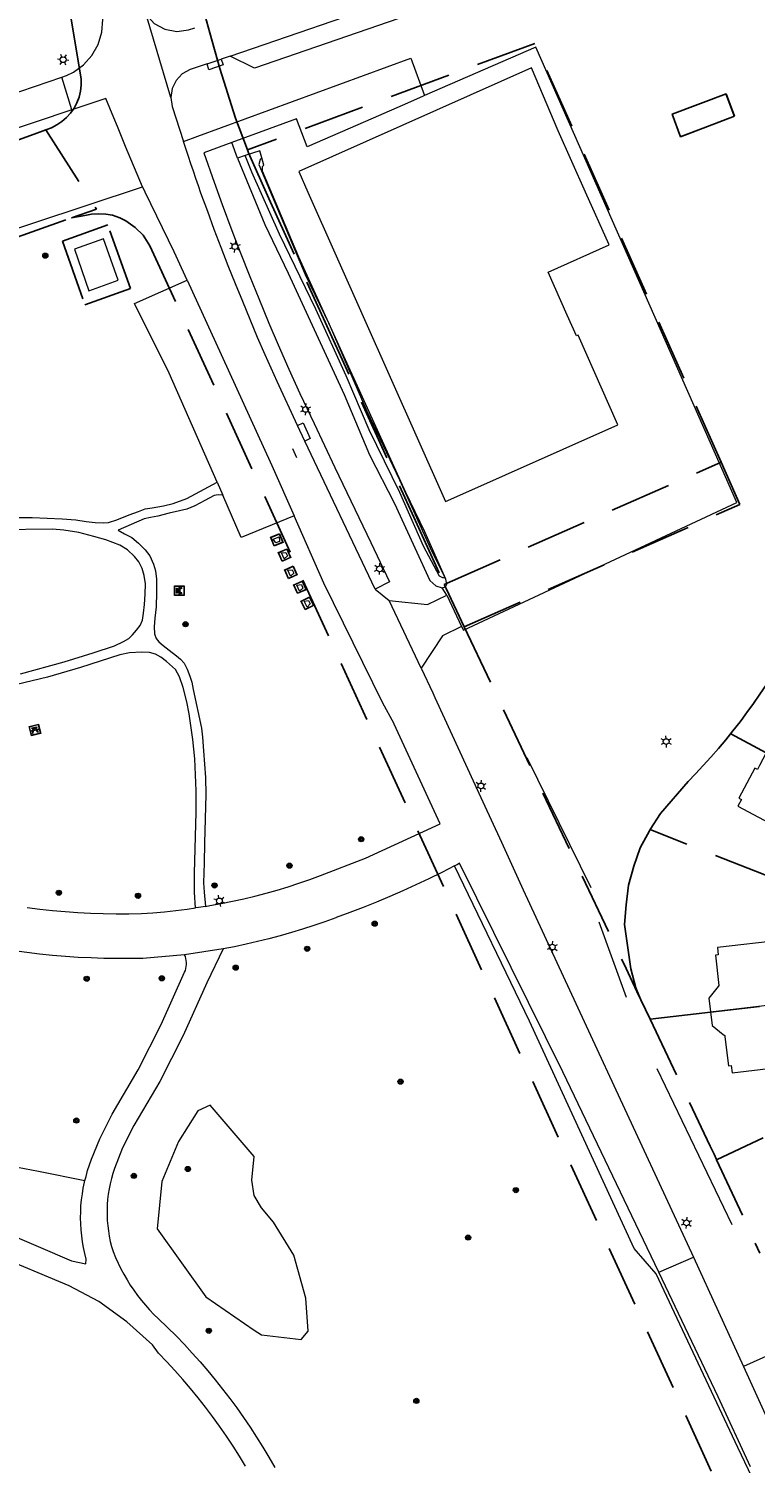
# Model space of a CAD drawing. Header units: metres. Extents: x 89872 to 94585, y 463299 to 469000.
# Tile 135 of 230: x 91115 to 91190, y 465368 to 465517. Entities that reach past the tile are written whole.
import ezdxf
from ezdxf.enums import TextEntityAlignment as Align

# ---------------------------------------------------------------- set-up
doc = ezdxf.new("R2010")
doc.units = ezdxf.units.M
doc.linetypes.add('HIDDEN', pattern=[9.525, 6.35, -3.175])
doc.layers.get('0').update_dxf_attribs({"linetype": 'CONTINUOUS'})
for name, color, linetype, lineweight in [('B-WE-GR-BEPLANTING_CULTUUR-G', 251, 'CONTINUOUS', 13), ('B-WE-GR-BOOM-S', 251, 'CONTINUOUS', 13), ('B-WE-IE-MEUBILAIR_WEGMEUBILAIR_ONDERGRONDSE_CONTAINER-S', 251, 'CONTINUOUS', 13), ('B-WE-IE-MEUBILAIR_WEGMEUBILAIR_PICKNICKTAFEL-S', 251, 'CONTINUOUS', 13), ('B-WE-IE-TERREINAFSCHEIDING-G', 251, 'CONTINUOUS', 13), ('B-WE-KL-ET_LS_OV_LICHTMAST-S', 251, 'CONTINUOUS', 13), ('B-WE-KW-KUNSTWERK_DUIKER-G', 251, 'CONTINUOUS', 13), ('B-WE-OG-TOPOGRAFIE_BEBOUWING-GV', 251, 'CONTINUOUS', 13), ('B-WE-OG-TOPOGRAFIE_HUISNUMMER-T25', 251, 'CONTINUOUS', 13), ('B-WE-OG-TOPOGRAFIE_STRAATNAAM-T18', 251, 'CONTINUOUS', 13), ('B-WE-OG-TOPOGRAFIE_WATER-GV', 251, 'CONTINUOUS', 13), ('B-WE-VH-VERHARDING-GV', 251, 'CONTINUOUS', 13), ('Percelen', 10, 'HIDDEN', 25)]:
    doc.layers.add(name, color=color, linetype=linetype, lineweight=lineweight)
doc.styles.get("Standard").update_dxf_attribs({"font": 'isocp.shx'})

# ---------------------------------------------------------------- blocks, each defined once
blk = doc.blocks.new('Q_CONTAINER')
for points in [[(-0.5, 0.5), (0.5, 0.5), (0.5, -0.5), (-0.5, -0.5)], [(-0.34, 0.2), (0.33, 0.2), (0.19, -0.25), (-0.2, -0.25)]]:
    blk.add_lwpolyline(points, close=True)
blk.add_lwpolyline([(-0.44, 0.46), (0.44, 0.46, -0.414214), (0.46, 0.44), (0.46, -0.44, -0.414214), (0.44, -0.46), (-0.44, -0.46, -0.414214), (-0.46, -0.44), (-0.46, 0.44), (-0.46, 0.44), (-0.46, 0.45), (-0.46, 0.45), (-0.46, 0.45), (-0.46, 0.45), (-0.46, 0.45), (-0.46, 0.45), (-0.46, 0.46), (-0.46, 0.46), (-0.46, 0.46), (-0.45, 0.46), (-0.45, 0.46), (-0.45, 0.46), (-0.45, 0.46), (-0.45, 0.46), (-0.45, 0.46), (-0.44, 0.46), (-0.44, 0.46)], format="xyb")
blk = doc.blocks.new('Q_LICHTMAST')
for points in [[(-0.26, 0.15), (-0.52, 0.3)], [(0, 0.3), (0, 0.6)], [(0.26, 0.15), (0.52, 0.3)], [(-0.26, -0.15), (-0.52, -0.3)], [(0, -0.3), (0, -0.6)], [(0.26, -0.15), (0.52, -0.3)]]:
    blk.add_lwpolyline(points)
blk.add_circle((0, 0), 0.3)
blk = doc.blocks.new('Q_PICKNICKTAFEL')
blk.add_lwpolyline([(-0.5, 0.5), (0.5, 0.5), (0.5, -0.5), (-0.5, -0.5)], close=True)
blk.add_lwpolyline([(-0.44, 0.46), (0.44, 0.46, -0.414214), (0.46, 0.44), (0.46, -0.44, -0.414214), (0.44, -0.46), (-0.44, -0.46, -0.414214), (-0.46, -0.44), (-0.46, 0.44), (-0.46, 0.44), (-0.46, 0.45), (-0.46, 0.45), (-0.46, 0.45), (-0.46, 0.45), (-0.46, 0.45), (-0.46, 0.45), (-0.46, 0.46), (-0.46, 0.46), (-0.46, 0.46), (-0.45, 0.46), (-0.45, 0.46), (-0.45, 0.46), (-0.45, 0.46), (-0.45, 0.46), (-0.45, 0.46), (-0.44, 0.46), (-0.44, 0.46)], format="xyb")
for points in [[(-0.25, -0.06), (-0.41, -0.06), (-0.41, 0.02)], [(-0.41, 0.02), (-0.21, 0.02)], [(-0.14, 0.21), (-0.27, 0.21), (-0.27, 0.28)], [(-0.27, 0.28), (0.26, 0.28), (0.26, 0.21), (0.13, 0.21)], [(-0.21, 0.02), (-0.14, 0.21)], [(-0.12, 0.02), (-0.03, 0.21)], [(-0.12, 0.02), (0.11, 0.02)], [(0.03, 0.21), (-0.03, 0.21)], [(0.11, 0.02), (0.03, 0.21)], [(0.21, 0.02), (0.13, 0.21)], [(0.21, 0.02), (0.4, 0.02), (0.4, -0.06), (0.24, -0.06)], [(-0.34, -0.28), (-0.25, -0.06)], [(-0.34, -0.28), (-0.24, -0.28)], [(-0.24, -0.28), (-0.15, -0.06)], [(0.14, -0.06), (-0.15, -0.06)], [(0.23, -0.28), (0.14, -0.06)], [(0.23, -0.28), (0.33, -0.28)], [(0.33, -0.28), (0.24, -0.06)]]:
    blk.add_lwpolyline(points)
blk = doc.blocks.new('Q_BOOM')
for radius in [0.27, 0.18, 0.09]:
    blk.add_circle((0, 0), radius)

msp = doc.modelspace()

# ---------------------------------------------------------------- linework, layer by layer
at = {"layer": 'B-WE-GR-BEPLANTING_CULTUUR-G'}
msp.add_line((91167.22, 465515.04), (91155.69, 465510), dxfattribs=at)
for points in [[(91159.54, 465454.99), (91159.74, 465454.59), (91188.07, 465467.83), (91167.22, 465515.04)], [(91039.49, 465471.42), (91075.62, 465483.73), (91126.47, 465500.54)], [(91187.41, 465343.3), (91189.78, 465352.33), (91191.5, 465359.42), (91191.28, 465362.3), (91190.74, 465364.52), (91188.17, 465369.89), (91179.72, 465387.87), (91177.44, 465390.52), (91166.59, 465414.08), (91158.81, 465430.16)], [(91138.04, 465400.04), (91133.47, 465405.36), (91132.2, 465404.78), (91130.19, 465401.6), (91128.47, 465397.45), (91127.98, 465392.55), (91133.01, 465385.5), (91138.04, 465382.03), (91138.79, 465381.55), (91142.91, 465381.09), (91143.62, 465381.94), (91143.39, 465385.34), (91142.16, 465389.82), (91140.05, 465393.23), (91138.79, 465394.72), (91138.04, 465395.99), (91137.78, 465397.58), (91138.04, 465400.04)], [(91200.66, 465367.15), (91195.12, 465377.4), (91192.76, 465380.08), (91188.76, 465378.29)]]:
    msp.add_lwpolyline(points, dxfattribs=at)
at = {"layer": 'B-WE-IE-TERREINAFSCHEIDING-G'}
for p, q in [((91136.3, 465503.51), (91135.7, 465505.14)), ((91158, 465458.23), (91157.51, 465458.98))]:
    msp.add_line(p, q, dxfattribs=at)
msp.add_lwpolyline([(91098.72, 465398.4), (91101.22, 465399.18), (91103.82, 465399.57), (91105.65, 465399.56), (91106.56, 465399.6), (91107.56, 465399.59), (91109.54, 465399.48), (91112.77, 465399.08), (91115.66, 465398.53), (91120.49, 465397.56)], dxfattribs=at)
at = {"layer": 'B-WE-KW-KUNSTWERK_DUIKER-G'}
for p, q in [((91166.29, 465441.41), (91172.93, 465427.91)), ((91173.75, 465424.36), (91176.61, 465416.56)), ((91179.78, 465409.15), (91187.54, 465393.01))]:
    msp.add_line(p, q, dxfattribs=at)
at = {"layer": 'B-WE-OG-TOPOGRAFIE_BEBOUWING-GV'}
for p, q in [((91119.39, 465494.08), (91120.91, 465489.78)), ((91185.33, 465415.03), (91199.87, 465416.75))]:
    msp.add_line(p, q, dxfattribs=at)
for points in [[(91174.84, 465494.53), (91172.39, 465500), (91169.54, 465506.35), (91166.77, 465512.87), (91160.42, 465510.04), (91142.65, 465502.14), (91143.6, 465500)], [(91186.92, 465510.2), (91181.32, 465508.09), (91182.2, 465505.75), (91187.8, 465507.87), (91186.92, 465510.2)], [(91143.6, 465500), (91157.86, 465467.94), (91158.43, 465468.19), (91175.73, 465475.88), (91171.61, 465485.19), (91171.45, 465485.12), (91170.48, 465487.26), (91168.51, 465491.72), (91174.84, 465494.53)], [(91120.91, 465489.78), (91123.95, 465490.86), (91122.43, 465495.15), (91119.39, 465494.08)], [(91191.12, 465441.87), (91190.42, 465440.56), (91190.2, 465440.14), (91189.93, 465440.28), (91188.27, 465437.2), (91188.54, 465437.05), (91188.18, 465436.36), (91194.07, 465433.22), (91192.56, 465430.4), (91198.25, 465427.34), (91199.82, 465430.25), (91202.71, 465435.66)], [(91199.87, 465416.75), (91199.18, 465422.59), (91199.1, 465423.24), (91198.89, 465425.08), (91196.39, 465426.06), (91192.32, 465425.59), (91192.66, 465422.81), (91192.75, 465422.47), (91186.07, 465421.69), (91186.14, 465420.94), (91185.85, 465420.9), (91186.22, 465417.77), (91186.14, 465417.67), (91185.17, 465416.44), (91185.33, 465415.03)], [(91185.33, 465415.03), (91185.5, 465413.62), (91186.66, 465412.69), (91186.81, 465412.57), (91186.84, 465412.44), (91187.19, 465409.45), (91187.48, 465409.48), (91187.58, 465408.72), (91193.38, 465409.39), (91194.23, 465409.49), (91194.6, 465406.38), (91198.9, 465406.89), (91199.5, 465407.17), (91200.92, 465407.84), (91199.87, 465416.75)]]:
    msp.add_lwpolyline(points, dxfattribs=at)
at = {"layer": 'B-WE-OG-TOPOGRAFIE_STRAATNAAM-T18'}
msp.add_line((91142.01, 465473.41), (91142.42, 465472.5), dxfattribs=at)
at = {"layer": 'B-WE-OG-TOPOGRAFIE_WATER-GV'}
msp.add_line((91137.11, 465503.79), (91136.3, 465503.51), dxfattribs=at)
for points in [[(91138.81, 465503.55), (91138.62, 465504.28), (91137.11, 465503.79)], [(91136.3, 465503.51), (91139.13, 465496.65), (91141.57, 465491.59), (91147.35, 465479.01), (91149.99, 465472.78), (91152.57, 465467.72), (91156.24, 465459.73), (91156.87, 465459.19), (91157.51, 465458.98)], [(91155.57, 465463.31), (91153.12, 465468.85), (91149.96, 465475.35), (91147.58, 465480.97), (91144.43, 465487.86), (91140.67, 465495.63), (91137.79, 465502.08), (91137.11, 465503.79)], [(91138.81, 465503.55), (91138.64, 465503.38), (91138.5, 465502.85), (91143.32, 465491.45), (91145.8, 465486.32)], [(91157.51, 465458.98), (91157.87, 465459.09), (91157.99, 465459.37), (91157.91, 465459.88), (91155.73, 465464.78), (91153.77, 465468.85), (91142.68, 465493.25), (91138.89, 465502.19), (91138.88, 465502.65), (91139.03, 465502.81), (91138.81, 465503.55)], [(91145.8, 465486.32), (91149.72, 465477.3), (91153.11, 465470.18), (91156.46, 465462.74), (91157.77, 465460.17), (91157.67, 465459.98), (91157.24, 465460.18), (91155.57, 465463.31)]]:
    msp.add_lwpolyline(points, dxfattribs=at)
at = {"layer": 'B-WE-VH-VERHARDING-GV'}
for p, q in [((91135.54, 465514.1), (91156.34, 465521.24)), ((91129.39, 465509.8), (91126.83, 465518.4)), ((91133.15, 465513.3), (91134.6, 465513.79)), ((91135.54, 465514.1), (91134.6, 465513.79)), ((91112.42, 465509.97), (91118.11, 465511.92)), ((91119.13, 465508.52), (91118.11, 465511.92)), ((91119.13, 465508.52), (91105.95, 465504.09)), ((91153.93, 465509.23), (91150.38, 465507.68)), ((91150.38, 465507.68), (91143.53, 465504.68)), ((91130.7, 465505.26), (91132.19, 465505.81)), ((91135.7, 465505.14), (91132.82, 465504.09)), ((91143.28, 465474.19), (91142.51, 465475.82)), ((91150.58, 465458.83), (91143.28, 465474.19)), ((91134.19, 465469.93), (91134.78, 465468.59)), ((91150.58, 465458.83), (91152.04, 465457.67)), ((91158, 465458.23), (91159.54, 465454.99)), ((91155.35, 465450.65), (91152.04, 465457.67)), ((91134.81, 465421.57), (91130.82, 465420.96)), ((91179.98, 465388.04), (91183.59, 465389.61)), ((91183.59, 465389.61), (91188.76, 465378.29))]:
    msp.add_line(p, q, dxfattribs=at)
for points in [[(91156.34, 465521.24), (91155.15, 465518.73), (91138.06, 465512.86), (91135.54, 465514.1)], [(91118.11, 465511.92), (91118.58, 465512.09), (91119.29, 465512.42), (91120.35, 465513.19), (91121.22, 465514.17), (91121.86, 465515.31), (91122.24, 465516.57), (91122.35, 465517.88), (91122.17, 465519.18)], [(91126.83, 465518.4), (91127.68, 465517.48), (91128.78, 465516.89), (91130.01, 465516.66), (91131.24, 465516.83), (91131.88, 465517.04)], [(91133.15, 465513.3), (91131.4, 465512.7), (91130.58, 465512.25), (91129.93, 465511.57), (91129.52, 465510.73), (91129.39, 465509.8)], [(91132.19, 465505.81), (91154.26, 465513.87), (91155.69, 465510)], [(91134.6, 465513.79), (91134.81, 465513.18), (91133.35, 465512.68), (91133.15, 465513.3)], [(91155.69, 465510), (91155.56, 465509.94), (91153.93, 465509.23)], [(91126.47, 465500.54), (91124.71, 465504.74), (91123.85, 465506.81), (91123.49, 465507.69), (91122.66, 465509.72), (91119.13, 465508.52)], [(91129.39, 465509.8), (91129.54, 465508.88), (91130.7, 465505.26)], [(91143.53, 465504.68), (91142.41, 465507.61), (91135.7, 465505.14)], [(91142.51, 465475.82), (91140.42, 465480.37), (91139.17, 465483.12), (91138.38, 465484.94), (91137.61, 465486.81), (91136.85, 465488.66), (91136.09, 465490.49), (91135.34, 465492.37), (91134.61, 465494.25), (91133.89, 465496.12), (91133.22, 465498), (91132.52, 465499.89), (91132.26, 465500.65), (91131.99, 465501.4), (91131.73, 465502.16), (91131.46, 465502.92), (91131.22, 465503.68), (91130.7, 465505.26)], [(91132.82, 465504.09), (91133.88, 465501.05), (91134.71, 465498.72), (91135.71, 465496.01), (91136.57, 465493.78), (91137.58, 465491.24), (91138.51, 465488.99), (91139.54, 465486.43), (91140.52, 465484.18), (91141.64, 465481.65), (91142.77, 465479.14), (91144.24, 465476.02), (91146.4, 465471.46), (91148.04, 465467.99), (91150.11, 465463.69), (91152.05, 465459.62), (91150.58, 465458.83)], [(91131.08, 465490.89), (91129.74, 465493.82), (91126.73, 465500), (91126.66, 465500.16), (91126.47, 465500.54)], [(91134.19, 465469.93), (91129.23, 465481.25), (91125.64, 465488.47), (91131.08, 465490.89)], [(91131.08, 465490.89), (91134.6, 465483.17), (91139.86, 465471.68), (91142.18, 465466.45)], [(91142.51, 465475.82), (91143.1, 465476.09), (91143.85, 465474.46), (91143.28, 465474.19)], [(91110.25, 465466.26), (91115.03, 465466.27), (91118.12, 465466.15), (91119.55, 465466.04), (91120.62, 465465.86), (91121.56, 465465.77), (91122.39, 465465.72), (91122.94, 465465.75), (91123.79, 465466.02), (91125.09, 465466.56), (91126.03, 465466.9), (91126.74, 465467.16), (91127.45, 465467.28), (91128.65, 465467.49), (91129.64, 465467.71), (91131.06, 465468.24), (91134.19, 465469.93)], [(91134.78, 465468.59), (91134.31, 465468.61), (91133.9, 465468.54), (91132.91, 465468.02), (91131.87, 465467.47), (91131.04, 465467.14), (91130.3, 465466.97), (91129.22, 465466.72), (91128.05, 465466.43), (91127.29, 465466.29), (91126.63, 465466.12), (91123.95, 465464.97), (91124.58, 465464.59), (91125.34, 465464.19), (91126.05, 465463.63), (91126.73, 465462.93), (91127.22, 465462.29), (91127.59, 465461.45), (91127.8, 465460.76), (91127.91, 465459.89), (91127.91, 465458.49), (91127.89, 465457), (91127.74, 465455.84), (91127.67, 465454.95), (91127.7, 465454.2), (91127.88, 465453.74), (91128.15, 465453.38), (91128.59, 465453.02), (91129.22, 465452.54), (91129.97, 465451.94), (91130.38, 465451.6), (91130.76, 465451.16), (91131.08, 465450.56), (91131.36, 465449.83), (91131.58, 465449.19), (91131.71, 465448.44), (91132.56, 465444.44), (91132.67, 465443.51), (91132.78, 465442.09), (91132.98, 465439.33), (91133.02, 465437.55), (91132.87, 465432.52), (91132.86, 465430.49), (91132.78, 465428.42), (91132.84, 465427.45), (91132.98, 465425.97)], [(91142.18, 465466.45), (91136.7, 465464.19), (91134.78, 465468.59)], [(91157.3, 465434.53), (91152.55, 465444.84), (91152.53, 465444.88), (91151.32, 465447.1), (91145.27, 465459.46), (91142.18, 465466.45)], [(91113.8, 465450.08), (91118.32, 465451.31), (91121.33, 465452.24), (91123.56, 465452.97), (91124.47, 465453.43), (91125.04, 465453.74), (91125.43, 465454.12), (91125.84, 465454.59), (91126.21, 465455.07), (91126.44, 465455.62), (91126.55, 465456.36), (91126.65, 465457.26), (91126.73, 465458.34), (91126.76, 465459.4), (91126.63, 465460.25), (91126.43, 465460.98), (91126.06, 465461.67), (91125.64, 465462.24), (91124.9, 465462.93), (91124.12, 465463.41), (91122.64, 465463.97), (91121.4, 465464.32), (91119.84, 465464.71), (91118.31, 465464.97), (91117.11, 465465.06), (91111.53, 465465)], [(91152.04, 465457.67), (91155.99, 465457.27), (91158, 465458.23)], [(91159.54, 465454.99), (91157.54, 465454.01), (91155.35, 465450.65)], [(91131.96, 465425.81), (91131.83, 465427.41), (91131.83, 465428.04), (91131.83, 465429.42), (91132.01, 465435.74), (91132.02, 465437.96), (91131.88, 465441.26), (91131.66, 465443.27), (91131.3, 465445.92), (91131.04, 465447.18), (91130.68, 465448.67), (91130.29, 465449.75), (91129.88, 465450.51), (91128.96, 465451.36), (91128.37, 465451.8), (91127.81, 465452.12), (91127.18, 465452.28), (91126.38, 465452.31), (91125.12, 465452.24), (91124.09, 465452.04), (91120.03, 465450.71), (91116.62, 465449.74), (91113.44, 465448.95)], [(91155.35, 465450.65), (91156.54, 465448.11), (91156.76, 465447.62), (91161.74, 465436.79), (91163.66, 465432.61), (91165.93, 465427.67), (91173.56, 465411.21), (91175.33, 465407.41), (91183.59, 465389.61)], [(91132.98, 465425.97), (91133.45, 465426.05), (91134.62, 465426.26), (91135.78, 465426.5), (91136.95, 465426.76), (91138.11, 465427.03), (91139.26, 465427.33), (91140.4, 465427.66), (91141.55, 465428), (91142.68, 465428.36), (91143.8, 465428.75), (91144.92, 465429.16), (91149.58, 465430.97), (91157.3, 465434.53)], [(91158.81, 465430.16), (91157.48, 465429.48), (91156.15, 465428.83), (91154.8, 465428.19), (91153.45, 465427.58), (91152.09, 465426.98), (91150.71, 465426.41), (91149.34, 465425.85), (91147.95, 465425.32), (91146.55, 465424.8), (91146.5, 465424.78), (91145.36, 465424.37), (91144.21, 465423.97), (91143.06, 465423.6), (91141.89, 465423.25), (91140.73, 465422.92), (91139.55, 465422.6), (91138.38, 465422.31), (91137.19, 465422.04), (91136, 465421.79), (91134.81, 465421.57)], [(91159.33, 465430.43), (91159.07, 465430.29), (91158.81, 465430.16)], [(91179.98, 465388.04), (91170.03, 465408.83), (91159.33, 465430.43)], [(91114.5, 465425.86), (91115.81, 465425.69), (91117.12, 465425.55), (91118.44, 465425.44), (91119.76, 465425.34), (91121.07, 465425.27), (91122.39, 465425.22), (91123.71, 465425.2), (91125.03, 465425.2), (91126.35, 465425.23), (91127.54, 465425.31), (91128.73, 465425.41), (91129.91, 465425.54), (91131.09, 465425.69), (91131.96, 465425.81)], [(91132.98, 465425.97), (91132.27, 465425.86), (91131.96, 465425.81)], [(91130.82, 465420.96), (91126.48, 465420.58), (91125.14, 465420.55), (91123.8, 465420.55), (91122.46, 465420.57), (91121.13, 465420.62), (91119.79, 465420.68), (91118.46, 465420.77), (91117.12, 465420.89), (91115.79, 465421.02), (91114.46, 465421.18), (91113.14, 465421.36), (91111.82, 465421.56), (91110.5, 465421.78), (91109.18, 465422.03), (91107.87, 465422.3), (91106.57, 465422.59), (91105.27, 465422.9), (91103.97, 465423.24), (91102.69, 465423.6), (91101.4, 465423.97), (91100.13, 465424.38), (91099.97, 465424.43)], [(91120.49, 465397.56), (91120.6, 465397.98), (91120.77, 465398.58), (91120.97, 465399.17), (91121.18, 465399.75), (91122.05, 465401.88), (91123.3, 465404.42), (91126.01, 465409.04), (91128.39, 465413.71), (91130.82, 465419.14), (91130.9, 465419.33), (91130.96, 465419.53), (91131, 465419.74), (91131.02, 465419.95), (91131.02, 465420.16), (91131, 465420.36), (91130.96, 465420.57), (91130.9, 465420.77), (91130.82, 465420.96)], [(91134.81, 465421.57), (91133.11, 465418.04), (91130.67, 465412.57), (91128.25, 465407.81), (91125.55, 465403.24), (91124.4, 465400.93), (91123.55, 465398.79), (91123.38, 465398.27), (91123.23, 465397.75), (91123.1, 465397.21), (91122.99, 465396.68), (91122.9, 465396.14), (91122.84, 465395.59), (91122.8, 465395.05), (91122.78, 465394.5), (91122.78, 465393.95), (91122.8, 465393.41), (91122.85, 465392.86), (91122.92, 465392.32), (91123.01, 465391.78), (91123.12, 465391.24), (91123.25, 465390.71), (91123.41, 465390.18), (91123.66, 465389.58), (91123.92, 465388.99), (91124.21, 465388.4), (91124.52, 465387.83), (91124.85, 465387.27), (91125.19, 465386.71), (91125.56, 465386.17), (91125.94, 465385.65), (91126.34, 465385.13), (91126.76, 465384.63), (91127.19, 465384.15), (91127.64, 465383.68), (91128.11, 465383.22), (91129.95, 465381.45), (91130.8, 465380.56), (91131.62, 465379.67), (91132.43, 465378.75), (91133.23, 465377.83), (91134, 465376.88), (91134.76, 465375.93), (91135.5, 465374.96), (91136.23, 465373.98), (91136.93, 465372.98), (91137.62, 465371.97), (91138.28, 465370.95), (91138.93, 465369.91), (91139.56, 465368.87), (91140.17, 465367.81)], [(91098.72, 465398.4), (91099.45, 465398.03), (91105.66, 465395.12), (91111.93, 465392.29), (91119.1, 465389.22), (91120.59, 465388.9), (91120.63, 465389.39), (91120.47, 465389.99), (91120.34, 465390.6), (91120.23, 465391.21), (91120.15, 465391.82), (91120.09, 465392.44), (91120.05, 465393.06), (91120.04, 465393.68), (91120.05, 465394.3), (91120.08, 465394.93), (91120.14, 465395.54), (91120.22, 465396.16), (91120.32, 465396.77), (91120.45, 465397.38), (91120.49, 465397.56)], [(91137.15, 465367.94), (91136.5, 465368.99), (91135.84, 465370.03), (91135.15, 465371.06), (91134.45, 465372.08), (91133.72, 465373.08), (91132.98, 465374.06), (91132.22, 465375.04), (91131.43, 465375.99), (91130.64, 465376.94), (91129.82, 465377.86), (91128.98, 465378.77), (91128.13, 465379.67), (91127.5, 465380.52), (91124.83, 465382.91), (91121.92, 465385.02), (91118.84, 465386.62), (91110.89, 465389.96)], [(91189.5, 465367.89), (91186.14, 465375.13), (91179.98, 465388.04)], [(91188.76, 465378.29), (91191.54, 465372.21), (91194.75, 465365.88)]]:
    msp.add_lwpolyline(points, dxfattribs=at)
at = {"layer": 'Percelen'}
for p, q in [((91157.73, 465459.34), (91186.44, 465472.01)), ((91185.97, 465399.71), (91190.47, 465390.01))]:
    msp.add_line(p, q, dxfattribs=at)
for points in [[(91116.43, 465506.46), (91117.02, 465506.67), (91117.58, 465506.96), (91118.1, 465507.31), (91118.58, 465507.72), (91119, 465508.19), (91119.36, 465508.71), (91119.65, 465509.26), (91119.88, 465509.85), (91120.03, 465510.46), (91120.11, 465511.08), (91120.11, 465511.71), (91115.61, 465538.22), (91115.01, 465541.73), (91113.11, 465554.3), (91113.1, 465554.32), (91112.95, 465555.36), (91112.26, 465559.17)], [(91126.9, 465542.51), (91127.24, 465540.7), (91128.23, 465536.04), (91131.81, 465522.48), (91133.42, 465516.51), (91134.48, 465512.81), (91136.11, 465507.66), (91137.35, 465504.38)], [(91186.44, 465472.01), (91167.13, 465515.42), (91137.35, 465504.38)], [(91182.23, 465505.74), (91187.83, 465507.87), (91186.95, 465510.2), (91181.35, 465508.08), (91182.23, 465505.74)], [(91013.41, 465469.28), (91115.23, 465506), (91116.43, 465506.46)], [(91116.43, 465506.46), (91121.68, 465498.25), (91119.09, 465497.33)], [(91137.35, 465504.38), (91137.46, 465504.09), (91139.54, 465499.33), (91145.23, 465486.91), (91154.58, 465466.31), (91157.73, 465459.34)], [(90912.55, 465423.77), (90951, 465437.46), (91119.09, 465497.33)], [(91118.15, 465494.93), (91120.48, 465488.33), (91125.2, 465490), (91122.86, 465496.6), (91118.15, 465494.93)], [(91119.09, 465497.33), (91120.47, 465497.59), (91121.16, 465497.71), (91121.91, 465497.74), (91122.65, 465497.73), (91123.35, 465497.62), (91124.12, 465497.35), (91124.73, 465497.02), (91125.69, 465496.35), (91126.53, 465495.55), (91127.22, 465494.42), (91190.32, 465356.74), (91193.53, 465349.99)], [(91159.81, 465454.93), (91188.38, 465467.63), (91186.44, 465472.01)], [(91157.73, 465459.34), (91157.93, 465458.9), (91159.81, 465454.93)], [(91159.81, 465454.93), (91176.34, 465420.05), (91177.96, 465416.62), (91178.13, 465416.27)], [(91192.95, 465451.92), (91192.39, 465450.98), (91191.77, 465449.97), (91191.13, 465448.97), (91190.47, 465447.98), (91189.8, 465447.01), (91189.1, 465446.05), (91189, 465445.91), (91188.69, 465445.49), (91188.4, 465445.1), (91187.67, 465444.16), (91187.42, 465443.86)], [(91187.42, 465443.86), (91186.92, 465443.24), (91186.16, 465442.33), (91185.38, 465441.44), (91184.59, 465440.56), (91183.78, 465439.69), (91183.01, 465438.91), (91180.16, 465435.6), (91179.08, 465433.92)], [(91187.42, 465443.86), (91187.46, 465443.84), (91191.12, 465441.87), (91202.69, 465435.65), (91222.17, 465429.47), (91223.67, 465429)], [(91179.08, 465433.92), (91179.01, 465433.81), (91178.04, 465432.05), (91177.39, 465430.13), (91176.83, 465428.17), (91176.58, 465426.13), (91176.43, 465424.08), (91177.09, 465419.48), (91177.59, 465417.53), (91177.92, 465416.76), (91178.13, 465416.27)], [(91220.76, 465420.1), (91219.16, 465420.55), (91213.57, 465422.1), (91208.03, 465423.66), (91198.75, 465426.27), (91197.79, 465426.53), (91191.76, 465428.92), (91179.51, 465433.75), (91179.08, 465433.92)], [(91218.87, 465414.31), (91216.98, 465414.55), (91199.88, 465416.7), (91185.34, 465414.99), (91179.08, 465414.26)], [(91178.13, 465416.27), (91179.07, 465414.29), (91179.08, 465414.26)], [(91179.08, 465414.26), (91185.31, 465401.11), (91185.71, 465400.27), (91185.96, 465399.73), (91185.97, 465399.71)], [(91216.85, 465408.23), (91215.6, 465408.55), (91212.49, 465409.33), (91201.23, 465406.92), (91199.42, 465406.04), (91185.97, 465399.71)]]:
    msp.add_lwpolyline(points, dxfattribs=at)

# ---------------------------------------------------------------- block references
at = {"layer": 'B-WE-GR-BOOM-S'}
for p, rotation in [((91116.38, 465493.41), 19.46369976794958), ((91130.92, 465455.21), 143.1446333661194), ((91149.13, 465432.93), 24.78267533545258), ((91141.69, 465430.19), 17.85653074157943), ((91133.93, 465428.14), 93.68573996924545), ((91117.79, 465427.38), 174.9155889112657), ((91125.99, 465427.07), 1.04162667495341), ((91150.53, 465424.18), 21.92308678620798), ((91143.53, 465421.57), 16.95696499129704), ((91136.12, 465419.61), 64.29346922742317), ((91120.67, 465418.46), 177.1290390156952), ((91128.46, 465418.51), 65.86628366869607), ((91153.21, 465407.8), 115.8133543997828), ((91119.6, 465403.77), 63.67039720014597), ((91131.16, 465398.74), 67.51447311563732), ((91125.56, 465398.03), 71.69737375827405), ((91165.16, 465396.56), 114.7368728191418), ((91160.21, 465391.64), 114.7368728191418), ((91133.33, 465381.98), 145.3842937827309), ((91154.85, 465374.71), 93.81184247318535)]:
    msp.add_blockref('Q_BOOM', p, dxfattribs=dict(at, rotation=rotation))
at = {"layer": 'B-WE-IE-MEUBILAIR_WEGMEUBILAIR_ONDERGRONDSE_CONTAINER-S'}
for p, rotation in [((91140.38, 465463.96), 22.41066752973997), ((91141.18, 465462.38), 113.8779786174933), ((91141.83, 465460.59), 113.8779786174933), ((91142.78, 465459.04), 113.8779786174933), ((91143.54, 465457.38), 116.0606409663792)]:
    msp.add_blockref('Q_CONTAINER', p, dxfattribs=dict(at, rotation=rotation))
at = {"layer": 'B-WE-IE-MEUBILAIR_WEGMEUBILAIR_PICKNICKTAFEL-S'}
for p, rotation in [((91130.27, 465458.69), 90), ((91115.3, 465444.25), 13.91342766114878)]:
    msp.add_blockref('Q_PICKNICKTAFEL', p, dxfattribs=dict(at, rotation=rotation))
at = {"layer": 'B-WE-KL-ET_LS_OV_LICHTMAST-S'}
for p, rotation in [((91118.23, 465513.73), 24.98578586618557), ((91136.04, 465494.35), 111.1013013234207), ((91143.37, 465477.48), 115.1604413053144), ((91151.03, 465460.95), 115.4945459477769), ((91180.74, 465443.05), 61.74359251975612), ((91161.54, 465438.45), 114.6707241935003), ((91134.43, 465426.53), 10.35650693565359), ((91168.94, 465421.75), 114.8898334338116), ((91182.85, 465393.16), 114.8856642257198)]:
    msp.add_blockref('Q_LICHTMAST', p, dxfattribs=dict(at, rotation=rotation))

# ---------------------------------------------------------------- texts
at = {"layer": 'B-WE-OG-TOPOGRAFIE_HUISNUMMER-T25'}
for s, rotation, p in [('77-83', 23.9, (91152.54, 465486.05)), ('85', 6.9, (91188.65, 465418.56)), ('87', 6.5, (91189.42, 465411.94))]:
    msp.add_text(s, height=0.0025, rotation=rotation, dxfattribs=at).set_placement(p, align=Align.MIDDLE)
at = {"layer": 'B-WE-OG-TOPOGRAFIE_STRAATNAAM-T18'}
msp.add_text('Oude Rijnsburgerweg', height=0.005, rotation=294.0788, dxfattribs=at).set_placement((91142.01, 465473.41), align=Align.MIDDLE)
msp.add_text('Oude Rijnsburgerweg', height=0.005, rotation=294.0788, dxfattribs=at).set_placement((91142.01, 465473.41), align=Align.MIDDLE)

doc.saveas('drawing.dxf')
